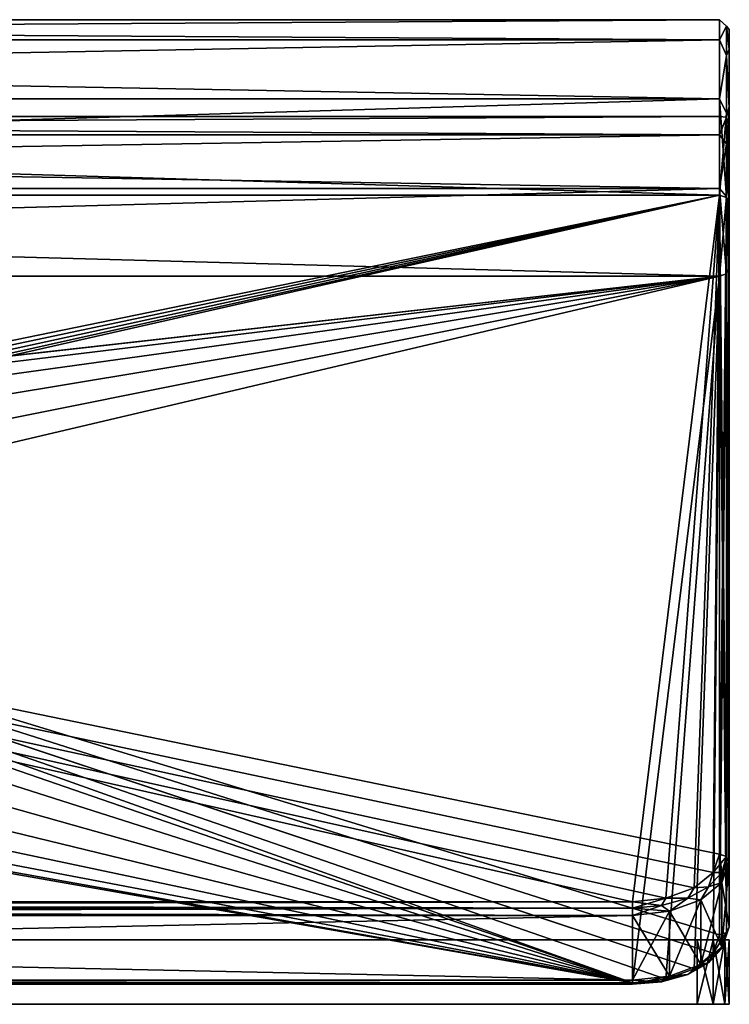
# Model space of a CAD drawing. Header units: millimetres. Extents: x -50 to 50, y 0 to 30.
# Tile 3 of 3: x 28 to 50, y 0 to 30. Entities that reach past the tile are written whole.
import ezdxf

# ---------------------------------------------------------------- set-up
doc = ezdxf.new("R2010")
doc.units = ezdxf.units.MM
doc.header["$LTSCALE"] = 65.185185
for name, color, linetype in [('1', 7, 'CONTINUOUS'), ('10', 7, 'CONTINUOUS'), ('11', 7, 'CONTINUOUS'), ('12', 7, 'CONTINUOUS'), ('13', 7, 'CONTINUOUS'), ('14', 7, 'CONTINUOUS'), ('15', 7, 'CONTINUOUS'), ('16', 7, 'CONTINUOUS'), ('17', 7, 'CONTINUOUS'), ('18', 7, 'CONTINUOUS'), ('2', 7, 'CONTINUOUS'), ('20', 7, 'CONTINUOUS'), ('22', 7, 'CONTINUOUS'), ('27', 7, 'CONTINUOUS'), ('28', 7, 'CONTINUOUS'), ('29', 7, 'CONTINUOUS'), ('30', 7, 'CONTINUOUS'), ('31', 7, 'CONTINUOUS'), ('37', 7, 'CONTINUOUS'), ('38', 7, 'CONTINUOUS'), ('39', 7, 'CONTINUOUS'), ('4', 7, 'CONTINUOUS'), ('40', 7, 'CONTINUOUS'), ('41', 7, 'CONTINUOUS'), ('47', 7, 'CONTINUOUS'), ('48', 7, 'CONTINUOUS'), ('49', 7, 'CONTINUOUS'), ('5', 7, 'CONTINUOUS'), ('50', 7, 'CONTINUOUS'), ('7', 7, 'CONTINUOUS')]:
    doc.layers.add(name, color=color, linetype=linetype)

msp = doc.modelspace()

# ---------------------------------------------------------------- linework, layer by layer
at = {"layer": '1', "color": 250, "linetype": 'Continuous', "true_color": 0x2b2b2b}
for points in [[(-49, 0, -45.5), (49, 0, -45.5), (-49, 0, 45.5), (-49, 0, -45.5)], [(-49, 0, 45.5), (49, 0, -45.5), (49, 0, 45.5), (-49, 0, 45.5)], [(49, 0, 45.5), (49, 0, -45.5), (49.5, 0, -45.366), (49, 0, 45.5)], [(49.5, 0, 45.366), (49, 0, 45.5), (49.5, 0, -45.366), (49.5, 0, 45.366)], [(49.866, 0, 45), (49.5, 0, 45.366), (49.866, 0, -45), (49.866, 0, 45)], [(49.866, 0, -45), (49.5, 0, 45.366), (49.5, 0, -45.366), (49.866, 0, -45)], [(50, 0, -44.5), (49.866, 0, 45), (49.866, 0, -45), (50, 0, -44.5)], [(50, 0, 44.5), (49.866, 0, 45), (50, 0, -44.5), (50, 0, 44.5)]]:
    msp.add_3dface(points, dxfattribs=at)
at = {"layer": '10', "color": 25, "linetype": 'Continuous', "true_color": 0xb36638}
for points in [[(50, 27.8, 0), (50, 27.231, -5.844), (50, 30.2, 0), (50, 27.8, 0)], [(50, 30.2, 0), (50, 27.231, -5.844), (50, 29.586, -6.307), (50, 30.2, 0)], [(50, 29.586, 6.307), (50, 27.8, 0), (50, 30.2, 0), (50, 29.586, 6.307)], [(50, 27.231, 5.844), (50, 27.8, 0), (50, 29.586, 6.307), (50, 27.231, 5.844)], [(50, 27.231, -5.844), (50, 25.546, -11.468), (50, 29.586, -6.307), (50, 27.231, -5.844)], [(50, 25.546, 11.468), (50, 27.231, 5.844), (50, 29.586, 6.307), (50, 25.546, 11.468)], [(50, 29.586, -6.307), (50, 25.546, -11.468), (50, 27.767, -12.376), (50, 29.586, -6.307)], [(50, 27.767, 12.376), (50, 25.546, 11.468), (50, 29.586, 6.307), (50, 27.767, 12.376)], [(50, 24.812, 17.981), (50, 22.808, 16.662), (50, 27.767, 12.376), (50, 24.812, 17.981)], [(50, 25.546, -11.468), (50, 22.808, -16.662), (50, 27.767, -12.376), (50, 25.546, -11.468)], [(50, 22.808, 16.662), (50, 25.546, 11.468), (50, 27.767, 12.376), (50, 22.808, 16.662)], [(50, 27.767, -12.376), (50, 22.808, -16.662), (50, 24.812, -17.981), (50, 27.767, -12.376)], [(50, 2.4, 47.659), (50, 22.808, 16.662), (50, 24.812, 17.981), (50, 2.4, 47.659)], [(50, 4.405, 48.979), (50, 2.4, 47.659), (50, 24.812, 17.981), (50, 4.405, 48.979)], [(50, 22.808, -16.662), (50, 2.4, -47.659), (50, 24.812, -17.981), (50, 22.808, -16.662)], [(50, 2.4, -47.659), (50, 4.405, -48.979), (50, 24.812, -17.981), (50, 2.4, -47.659)]]:
    msp.add_3dface(points, dxfattribs=at)
at = {"layer": '11', "color": 25, "linetype": 'Continuous', "true_color": 0xb36638}
for points in [[(-49.495, 4.087, -50.007), (-49.7, 4.655, -49.144), (49.7, 25.063, -18.146), (-49.495, 4.087, -50.007)], [(-49.7, 4.655, -49.144), (-49.7, 25.063, -18.146), (49.7, 25.063, -18.146), (-49.7, 4.655, -49.144)], [(-48.909, 3.606, -50.739), (-49.495, 4.087, -50.007), (49.7, 25.063, -18.146), (-48.909, 3.606, -50.739)], [(-48.033, 3.284, -51.227), (-48.909, 3.606, -50.739), (49.7, 25.063, -18.146), (-48.033, 3.284, -51.227)], [(-47, 3.171, -51.399), (-48.033, 3.284, -51.227), (49.7, 25.063, -18.146), (-47, 3.171, -51.399)], [(47, 3.171, -51.399), (-47, 3.171, -51.399), (49.7, 25.063, -18.146), (47, 3.171, -51.399)], [(48.033, 3.284, -51.227), (47, 3.171, -51.399), (49.7, 25.063, -18.146), (48.033, 3.284, -51.227)], [(48.909, 3.606, -50.739), (48.033, 3.284, -51.227), (49.7, 25.063, -18.146), (48.909, 3.606, -50.739)], [(49.495, 4.087, -50.007), (48.909, 3.606, -50.739), (49.7, 25.063, -18.146), (49.495, 4.087, -50.007)], [(49.7, 4.655, -49.144), (49.495, 4.087, -50.007), (49.7, 25.063, -18.146), (49.7, 4.655, -49.144)]]:
    msp.add_3dface(points, dxfattribs=at)
at = {"layer": '12', "color": 25, "linetype": 'Continuous', "true_color": 0xb36638}
for points in [[(-49.7, 30.5), (-49.7, 29.88, 6.364), (49.7, 30.5), (-49.7, 30.5)], [(49.7, 29.88, -6.364), (-49.7, 30.5), (49.7, 30.5), (49.7, 29.88, -6.364)], [(-49.7, 29.88, -6.364), (-49.7, 30.5), (49.7, 29.88, -6.364), (-49.7, 29.88, -6.364)], [(49.7, 30.5), (-49.7, 29.88, 6.364), (49.7, 29.88, 6.364), (49.7, 30.5)], [(-49.7, 29.88, 6.364), (-49.7, 28.045, 12.49), (49.7, 29.88, 6.364), (-49.7, 29.88, 6.364)], [(49.7, 28.045, -12.49), (-49.7, 29.88, -6.364), (49.7, 29.88, -6.364), (49.7, 28.045, -12.49)], [(-49.7, 28.045, -12.49), (-49.7, 29.88, -6.364), (49.7, 28.045, -12.49), (-49.7, 28.045, -12.49)], [(49.7, 29.88, 6.364), (-49.7, 28.045, 12.49), (49.7, 28.045, 12.49), (49.7, 29.88, 6.364)], [(49.7, 25.063, -18.146), (-49.7, 25.063, -18.146), (-49.7, 28.045, -12.49), (49.7, 25.063, -18.146)], [(-49.7, 28.045, 12.49), (-49.7, 25.063, 18.146), (49.7, 28.045, 12.49), (-49.7, 28.045, 12.49)], [(49.7, 25.063, -18.146), (-49.7, 28.045, -12.49), (49.7, 28.045, -12.49), (49.7, 25.063, -18.146)], [(49.7, 28.045, 12.49), (-49.7, 25.063, 18.146), (49.7, 25.063, 18.146), (49.7, 28.045, 12.49)]]:
    msp.add_3dface(points, dxfattribs=at)
at = {"layer": '13', "color": 25, "linetype": 'Continuous', "true_color": 0xb36638}
for points in [[(49.495, 4.087, 50.007), (-49.7, 25.063, 18.146), (48.909, 3.606, 50.739), (49.495, 4.087, 50.007)], [(49.7, 4.655, 49.144), (-49.7, 25.063, 18.146), (49.495, 4.087, 50.007), (49.7, 4.655, 49.144)], [(47, 3.171, 51.399), (-49.7, 25.063, 18.146), (-47, 3.171, 51.399), (47, 3.171, 51.399)], [(48.033, 3.284, 51.227), (-49.7, 25.063, 18.146), (47, 3.171, 51.399), (48.033, 3.284, 51.227)], [(49.7, 25.063, 18.146), (-49.7, 25.063, 18.146), (49.7, 4.655, 49.144), (49.7, 25.063, 18.146)], [(48.909, 3.606, 50.739), (-49.7, 25.063, 18.146), (48.033, 3.284, 51.227), (48.909, 3.606, 50.739)]]:
    msp.add_3dface(points, dxfattribs=at)
at = {"layer": '14', "color": 25, "linetype": 'Continuous', "true_color": 0xb36638}
for points in [[(-47, 0.751, 50.165), (47, 0.751, 50.165), (-47, 2.755, 51.485), (-47, 0.751, 50.165)], [(47, 0.751, 50.165), (47, 2.755, 51.485), (-47, 2.755, 51.485), (47, 0.751, 50.165)]]:
    msp.add_3dface(points, dxfattribs=at)
at = {"layer": '15', "color": 25, "linetype": 'Continuous', "true_color": 0xb36638}
for points in [[(-1.854, 16.766, 25.294), (-49.7, 22.557, 16.497), (49.7, 22.557, 16.497), (-1.854, 16.766, 25.294)], [(0, 16.959, 25), (-1.854, 16.766, 25.294), (49.7, 22.557, 16.497), (0, 16.959, 25)], [(1.854, 16.766, 25.294), (0, 16.959, 25), (49.7, 22.557, 16.497), (1.854, 16.766, 25.294)], [(3.599, 16.169, 26.199), (1.854, 16.766, 25.294), (49.7, 22.557, 16.497), (3.599, 16.169, 26.199)], [(5.041, 15.151, 27.747), (3.599, 16.169, 26.199), (49.7, 22.557, 16.497), (5.041, 15.151, 27.747)], [(5.887, 13.772, 29.841), (5.041, 15.151, 27.747), (49.7, 22.557, 16.497), (5.887, 13.772, 29.841)], [(47, 0.665, 49.749), (5.887, 12.246, 32.159), (49.7, 22.557, 16.497), (47, 0.665, 49.749)], [(5.887, 12.246, 32.159), (5.887, 13.772, 29.841), (49.7, 22.557, 16.497), (5.887, 12.246, 32.159)], [(48.033, 0.778, 49.578), (47, 0.665, 49.749), (49.7, 22.557, 16.497), (48.033, 0.778, 49.578)], [(48.909, 1.1, 49.089), (48.033, 0.778, 49.578), (49.7, 22.557, 16.497), (48.909, 1.1, 49.089)], [(49.495, 1.582, 48.357), (48.909, 1.1, 49.089), (49.7, 22.557, 16.497), (49.495, 1.582, 48.357)], [(49.7, 2.15, 47.494), (49.495, 1.582, 48.357), (49.7, 22.557, 16.497), (49.7, 2.15, 47.494)], [(5.041, 10.867, 34.253), (5.887, 12.246, 32.159), (47, 0.665, 49.749), (5.041, 10.867, 34.253)], [(3.599, 9.848, 35.801), (5.041, 10.867, 34.253), (47, 0.665, 49.749), (3.599, 9.848, 35.801)], [(1.854, 9.252, 36.706), (3.599, 9.848, 35.801), (47, 0.665, 49.749), (1.854, 9.252, 36.706)], [(-47, 0.665, 49.749), (1.854, 9.252, 36.706), (47, 0.665, 49.749), (-47, 0.665, 49.749)]]:
    msp.add_3dface(points, dxfattribs=at)
at = {"layer": '16', "color": 25, "linetype": 'Continuous', "true_color": 0xb36638}
for points in [[(-49.7, 27.5), (49.7, 26.937, 5.786), (-49.7, 26.937, 5.786), (-49.7, 27.5)], [(49.7, 27.5), (49.7, 26.937, 5.786), (-49.7, 27.5), (49.7, 27.5)], [(49.7, 26.937, -5.786), (49.7, 27.5), (-49.7, 26.937, -5.786), (49.7, 26.937, -5.786)], [(-49.7, 26.937, -5.786), (49.7, 27.5), (-49.7, 27.5), (-49.7, 26.937, -5.786)], [(49.7, 25.268, -11.354), (49.7, 26.937, -5.786), (-49.7, 25.268, -11.354), (49.7, 25.268, -11.354)], [(49.7, 26.937, 5.786), (49.7, 25.268, 11.354), (-49.7, 26.937, 5.786), (49.7, 26.937, 5.786)], [(-49.7, 26.937, 5.786), (49.7, 25.268, 11.354), (-49.7, 25.268, 11.354), (-49.7, 26.937, 5.786)], [(-49.7, 25.268, -11.354), (49.7, 26.937, -5.786), (-49.7, 26.937, -5.786), (-49.7, 25.268, -11.354)], [(49.7, 22.557, -16.497), (49.7, 25.268, -11.354), (-49.7, 22.557, -16.497), (49.7, 22.557, -16.497)], [(49.7, 25.268, 11.354), (49.7, 22.557, 16.497), (-49.7, 25.268, 11.354), (49.7, 25.268, 11.354)], [(-49.7, 22.557, -16.497), (49.7, 25.268, -11.354), (-49.7, 25.268, -11.354), (-49.7, 22.557, -16.497)], [(49.7, 22.557, 16.497), (-49.7, 22.557, 16.497), (-49.7, 25.268, 11.354), (49.7, 22.557, 16.497)]]:
    msp.add_3dface(points, dxfattribs=at)
at = {"layer": '17', "color": 25, "linetype": 'Continuous', "true_color": 0xb36638}
for points in [[(49.7, 22.557, -16.497), (-49.7, 22.557, -16.497), (1.854, 16.766, -25.294), (49.7, 22.557, -16.497)], [(49.7, 22.557, -16.497), (1.854, 16.766, -25.294), (49.7, 2.15, -47.494), (49.7, 22.557, -16.497)], [(49.495, 1.582, -48.357), (1.854, 16.766, -25.294), (48.909, 1.1, -49.089), (49.495, 1.582, -48.357)], [(49.7, 2.15, -47.494), (1.854, 16.766, -25.294), (49.495, 1.582, -48.357), (49.7, 2.15, -47.494)], [(1.854, 16.766, -25.294), (3.599, 16.169, -26.199), (48.909, 1.1, -49.089), (1.854, 16.766, -25.294)], [(48.033, 0.778, -49.578), (3.599, 16.169, -26.199), (47, 0.665, -49.749), (48.033, 0.778, -49.578)], [(48.909, 1.1, -49.089), (3.599, 16.169, -26.199), (48.033, 0.778, -49.578), (48.909, 1.1, -49.089)], [(3.599, 16.169, -26.199), (5.041, 15.151, -27.747), (47, 0.665, -49.749), (3.599, 16.169, -26.199)], [(5.041, 15.151, -27.747), (5.887, 13.772, -29.841), (47, 0.665, -49.749), (5.041, 15.151, -27.747)], [(5.887, 13.772, -29.841), (5.887, 12.246, -32.159), (47, 0.665, -49.749), (5.887, 13.772, -29.841)], [(5.887, 12.246, -32.159), (5.041, 10.867, -34.253), (47, 0.665, -49.749), (5.887, 12.246, -32.159)], [(5.041, 10.867, -34.253), (3.599, 9.848, -35.801), (47, 0.665, -49.749), (5.041, 10.867, -34.253)], [(3.599, 9.848, -35.801), (1.854, 9.252, -36.706), (47, 0.665, -49.749), (3.599, 9.848, -35.801)], [(47, 0.665, -49.749), (-1.854, 9.252, -36.706), (-47, 0.665, -49.749), (47, 0.665, -49.749)], [(0, 9.059, -37), (-1.854, 9.252, -36.706), (47, 0.665, -49.749), (0, 9.059, -37)], [(1.854, 9.252, -36.706), (0, 9.059, -37), (47, 0.665, -49.749), (1.854, 9.252, -36.706)]]:
    msp.add_3dface(points, dxfattribs=at)
at = {"layer": '18', "color": 25, "linetype": 'Continuous', "true_color": 0xb36638}
for points in [[(-47, 0.751, -50.165), (-47, 2.755, -51.485), (47, 2.755, -51.485), (-47, 0.751, -50.165)], [(47, 0.751, -50.165), (-47, 0.751, -50.165), (47, 2.755, -51.485), (47, 0.751, -50.165)]]:
    msp.add_3dface(points, dxfattribs=at)
at = {"layer": '2', "color": 250, "linetype": 'Continuous', "true_color": 0x2b2b2b}
for points in [[(-49, 2, 45.5), (49, 2, 45.5), (-49, 2, -45.5), (-49, 2, 45.5)], [(-49, 2, -45.5), (49, 2, 45.5), (49, 2, -45.5), (-49, 2, -45.5)], [(49, 2, 45.5), (49.5, 2, 45.366), (49, 2, -45.5), (49, 2, 45.5)], [(49, 2, -45.5), (49.5, 2, 45.366), (49.5, 2, -45.366), (49, 2, -45.5)], [(49.5, 2, 45.366), (49.866, 2, 45), (49.5, 2, -45.366), (49.5, 2, 45.366)], [(49.5, 2, -45.366), (49.866, 2, 45), (49.866, 2, -45), (49.5, 2, -45.366)], [(50, 2, 44.5), (50, 2, -44.5), (49.866, 2, -45), (50, 2, 44.5)], [(49.866, 2, 45), (50, 2, 44.5), (49.866, 2, -45), (49.866, 2, 45)]]:
    msp.add_3dface(points, dxfattribs=at)
at = {"layer": '20', "color": 25, "linetype": 'Continuous', "true_color": 0xb36638}
for points in [[(50, 2.4, 47.659), (50, 4.405, 48.979), (49.772, 3.774, 49.938), (50, 2.4, 47.659)], [(49.121, 3.238, 50.751), (49.772, 1.769, 48.618), (49.772, 3.774, 49.938), (49.121, 3.238, 50.751)], [(49.772, 1.769, 48.618), (50, 2.4, 47.659), (49.772, 3.774, 49.938), (49.772, 1.769, 48.618)], [(48.148, 2.881, 51.294), (49.121, 1.234, 49.431), (49.121, 3.238, 50.751), (48.148, 2.881, 51.294)], [(49.121, 1.234, 49.431), (49.772, 1.769, 48.618), (49.121, 3.238, 50.751), (49.121, 1.234, 49.431)], [(47, 2.755, 51.485), (48.148, 0.876, 49.974), (48.148, 2.881, 51.294), (47, 2.755, 51.485)], [(47, 2.755, 51.485), (47, 0.751, 50.165), (48.148, 0.876, 49.974), (47, 2.755, 51.485)], [(48.148, 0.876, 49.974), (49.121, 1.234, 49.431), (48.148, 2.881, 51.294), (48.148, 0.876, 49.974)]]:
    msp.add_3dface(points, dxfattribs=at)
at = {"layer": '22', "color": 25, "linetype": 'Continuous', "true_color": 0xb36638}
for points in [[(50, 4.405, -48.979), (50, 2.4, -47.659), (49.772, 1.769, -48.618), (50, 4.405, -48.979)], [(50, 4.405, -48.979), (49.772, 1.769, -48.618), (49.772, 3.774, -49.938), (50, 4.405, -48.979)], [(49.772, 1.769, -48.618), (49.121, 1.234, -49.431), (49.772, 3.774, -49.938), (49.772, 1.769, -48.618)], [(49.772, 3.774, -49.938), (49.121, 1.234, -49.431), (49.121, 3.238, -50.751), (49.772, 3.774, -49.938)], [(49.121, 1.234, -49.431), (48.148, 0.876, -49.974), (49.121, 3.238, -50.751), (49.121, 1.234, -49.431)], [(49.121, 3.238, -50.751), (48.148, 0.876, -49.974), (48.148, 2.881, -51.294), (49.121, 3.238, -50.751)], [(47, 0.751, -50.165), (47, 2.755, -51.485), (48.148, 2.881, -51.294), (47, 0.751, -50.165)], [(48.148, 0.876, -49.974), (47, 0.751, -50.165), (48.148, 2.881, -51.294), (48.148, 0.876, -49.974)]]:
    msp.add_3dface(points, dxfattribs=at)
at = {"layer": '27', "color": 25, "linetype": 'Continuous', "true_color": 0xb36638}
for points in [[(49.7, 25.063, 18.146), (49.912, 4.582, 49.096), (49.912, 24.99, 18.098), (49.7, 25.063, 18.146)], [(49.7, 25.063, 18.146), (49.7, 4.655, 49.144), (49.912, 4.582, 49.096), (49.7, 25.063, 18.146)], [(49.912, 4.582, 49.096), (50, 4.405, 48.979), (49.912, 24.99, 18.098), (49.912, 4.582, 49.096)], [(50, 4.405, 48.979), (50, 24.812, 17.981), (49.912, 24.99, 18.098), (50, 4.405, 48.979)]]:
    msp.add_3dface(points, dxfattribs=at)
at = {"layer": '28', "color": 25, "linetype": 'Continuous', "true_color": 0xb36638}
for points in [[(49.7, 29.88, -6.364), (49.7, 30.5), (49.912, 30.298, -2.734), (49.7, 29.88, -6.364)], [(49.7, 30.5), (49.7, 29.88, 6.364), (49.912, 30.298, 2.734), (49.7, 30.5)], [(49.7, 30.5), (49.912, 30.298, 2.734), (49.912, 30.298, -2.734), (49.7, 30.5)], [(49.7, 29.88, -6.364), (49.912, 30.298, -2.734), (49.912, 29.393, -8.127), (49.7, 29.88, -6.364)], [(49.7, 29.88, 6.364), (49.912, 29.393, 8.127), (49.912, 30.298, 2.734), (49.7, 29.88, 6.364)], [(49.912, 30.298, -2.734), (50, 29.586, -6.307), (49.912, 29.393, -8.127), (49.912, 30.298, -2.734)], [(50, 29.586, 6.307), (50, 30.2, 0), (49.912, 30.298, 2.734), (50, 29.586, 6.307)], [(49.912, 29.393, 8.127), (50, 29.586, 6.307), (49.912, 30.298, 2.734), (49.912, 29.393, 8.127)], [(50, 30.2, 0), (50, 29.586, -6.307), (49.912, 30.298, -2.734), (50, 30.2, 0)], [(49.912, 30.298, 2.734), (50, 30.2, 0), (49.912, 30.298, -2.734), (49.912, 30.298, 2.734)], [(49.7, 29.88, 6.364), (49.7, 28.045, 12.49), (49.912, 29.393, 8.127), (49.7, 29.88, 6.364)], [(49.7, 28.045, -12.49), (49.7, 29.88, -6.364), (49.912, 29.393, -8.127), (49.7, 28.045, -12.49)], [(50, 27.767, 12.376), (50, 29.586, 6.307), (49.912, 29.393, 8.127), (50, 27.767, 12.376)], [(50, 29.586, -6.307), (50, 27.767, -12.376), (49.912, 29.393, -8.127), (50, 29.586, -6.307)], [(49.7, 28.045, 12.49), (49.912, 27.607, 13.296), (49.912, 29.393, 8.127), (49.7, 28.045, 12.49)], [(49.7, 28.045, -12.49), (49.912, 29.393, -8.127), (49.912, 27.607, -13.296), (49.7, 28.045, -12.49)], [(49.912, 29.393, -8.127), (50, 27.767, -12.376), (49.912, 27.607, -13.296), (49.912, 29.393, -8.127)], [(49.912, 27.607, 13.296), (50, 27.767, 12.376), (49.912, 29.393, 8.127), (49.912, 27.607, 13.296)], [(49.7, 28.045, -12.49), (49.912, 27.607, -13.296), (49.912, 24.99, -18.098), (49.7, 28.045, -12.49)], [(49.7, 28.045, 12.49), (49.7, 25.063, 18.146), (49.912, 27.607, 13.296), (49.7, 28.045, 12.49)], [(49.7, 25.063, -18.146), (49.7, 28.045, -12.49), (49.912, 24.99, -18.098), (49.7, 25.063, -18.146)], [(50, 27.767, -12.376), (50, 24.812, -17.981), (49.912, 27.607, -13.296), (50, 27.767, -12.376)], [(49.912, 24.99, 18.098), (50, 27.767, 12.376), (49.912, 27.607, 13.296), (49.912, 24.99, 18.098)], [(50, 24.812, 17.981), (50, 27.767, 12.376), (49.912, 24.99, 18.098), (50, 24.812, 17.981)], [(49.7, 25.063, 18.146), (49.912, 24.99, 18.098), (49.912, 27.607, 13.296), (49.7, 25.063, 18.146)], [(49.912, 27.607, -13.296), (50, 24.812, -17.981), (49.912, 24.99, -18.098), (49.912, 27.607, -13.296)]]:
    msp.add_3dface(points, dxfattribs=at)
at = {"layer": '29', "color": 25, "linetype": 'Continuous', "true_color": 0xb36638}
for points in [[(49.7, 4.655, -49.144), (49.7, 25.063, -18.146), (49.912, 24.99, -18.098), (49.7, 4.655, -49.144)], [(49.7, 4.655, -49.144), (49.912, 24.99, -18.098), (49.912, 4.582, -49.096), (49.7, 4.655, -49.144)], [(49.912, 24.99, -18.098), (50, 24.812, -17.981), (49.912, 4.582, -49.096), (49.912, 24.99, -18.098)], [(50, 24.812, -17.981), (50, 4.405, -48.979), (49.912, 4.582, -49.096), (50, 24.812, -17.981)]]:
    msp.add_3dface(points, dxfattribs=at)
at = {"layer": '30', "color": 25, "linetype": 'Continuous', "true_color": 0xb36638}
for points in [[(49.495, 4.087, -50.007), (49.7, 4.655, -49.144), (49.77, 4.087, -49.847), (49.495, 4.087, -50.007)], [(49.7, 4.655, -49.144), (49.912, 4.582, -49.096), (49.77, 4.087, -49.847), (49.7, 4.655, -49.144)], [(49.912, 4.582, -49.096), (49.772, 3.774, -49.938), (49.77, 4.087, -49.847), (49.912, 4.582, -49.096)], [(50, 4.405, -48.979), (49.772, 3.774, -49.938), (49.912, 4.582, -49.096), (50, 4.405, -48.979)], [(48.909, 3.606, -50.739), (49.495, 4.087, -50.007), (49.356, 3.641, -50.525), (48.909, 3.606, -50.739)], [(49.495, 4.087, -50.007), (49.77, 4.087, -49.847), (49.356, 3.641, -50.525), (49.495, 4.087, -50.007)], [(49.77, 4.087, -49.847), (49.772, 3.774, -49.938), (49.356, 3.641, -50.525), (49.77, 4.087, -49.847)], [(49.772, 3.774, -49.938), (49.121, 3.238, -50.751), (49.356, 3.641, -50.525), (49.772, 3.774, -49.938)], [(48.033, 3.284, -51.227), (48.909, 3.606, -50.739), (48.712, 3.286, -51.063), (48.033, 3.284, -51.227)], [(49.356, 3.641, -50.525), (49.121, 3.238, -50.751), (48.712, 3.286, -51.063), (49.356, 3.641, -50.525)], [(48.909, 3.606, -50.739), (49.356, 3.641, -50.525), (48.712, 3.286, -51.063), (48.909, 3.606, -50.739)], [(48.033, 3.284, -51.227), (47.9, 3.059, -51.409), (47, 2.981, -51.528), (48.033, 3.284, -51.227)], [(47, 3.171, -51.399), (48.033, 3.284, -51.227), (47, 2.981, -51.528), (47, 3.171, -51.399)], [(47.9, 3.059, -51.409), (47, 2.755, -51.485), (47, 2.981, -51.528), (47.9, 3.059, -51.409)], [(48.148, 2.881, -51.294), (47, 2.755, -51.485), (47.9, 3.059, -51.409), (48.148, 2.881, -51.294)], [(48.033, 3.284, -51.227), (48.712, 3.286, -51.063), (47.9, 3.059, -51.409), (48.033, 3.284, -51.227)], [(48.712, 3.286, -51.063), (48.148, 2.881, -51.294), (47.9, 3.059, -51.409), (48.712, 3.286, -51.063)], [(49.121, 3.238, -50.751), (48.148, 2.881, -51.294), (48.712, 3.286, -51.063), (49.121, 3.238, -50.751)]]:
    msp.add_3dface(points, dxfattribs=at)
at = {"layer": '31', "color": 25, "linetype": 'Continuous', "true_color": 0xb36638}
for points in [[(-47, 3.171, -51.399), (47, 2.981, -51.528), (-47, 2.981, -51.528), (-47, 3.171, -51.399)], [(-47, 3.171, -51.399), (47, 3.171, -51.399), (47, 2.981, -51.528), (-47, 3.171, -51.399)], [(47, 2.981, -51.528), (47, 2.755, -51.485), (-47, 2.981, -51.528), (47, 2.981, -51.528)], [(47, 2.755, -51.485), (-47, 2.755, -51.485), (-47, 2.981, -51.528), (47, 2.755, -51.485)]]:
    msp.add_3dface(points, dxfattribs=at)
at = {"layer": '37', "color": 25, "linetype": 'Continuous', "true_color": 0xb36638}
for points in [[(47, 3.171, 51.399), (-47, 2.981, 51.528), (47, 2.981, 51.528), (47, 3.171, 51.399)], [(47, 3.171, 51.399), (-47, 3.171, 51.399), (-47, 2.981, 51.528), (47, 3.171, 51.399)], [(-47, 2.755, 51.485), (47, 2.755, 51.485), (47, 2.981, 51.528), (-47, 2.755, 51.485)], [(-47, 2.981, 51.528), (-47, 2.755, 51.485), (47, 2.981, 51.528), (-47, 2.981, 51.528)]]:
    msp.add_3dface(points, dxfattribs=at)
at = {"layer": '38', "color": 25, "linetype": 'Continuous', "true_color": 0xb36638}
for points in [[(49.7, 4.655, 49.144), (49.495, 4.087, 50.007), (49.912, 4.582, 49.096), (49.7, 4.655, 49.144)], [(49.912, 4.582, 49.096), (49.495, 4.087, 50.007), (49.77, 4.087, 49.847), (49.912, 4.582, 49.096)], [(50, 4.405, 48.979), (49.912, 4.582, 49.096), (49.77, 4.087, 49.847), (50, 4.405, 48.979)], [(49.772, 3.774, 49.938), (50, 4.405, 48.979), (49.77, 4.087, 49.847), (49.772, 3.774, 49.938)], [(49.495, 4.087, 50.007), (48.909, 3.606, 50.739), (49.356, 3.641, 50.525), (49.495, 4.087, 50.007)], [(49.356, 3.641, 50.525), (49.772, 3.774, 49.938), (49.77, 4.087, 49.847), (49.356, 3.641, 50.525)], [(49.495, 4.087, 50.007), (49.356, 3.641, 50.525), (49.77, 4.087, 49.847), (49.495, 4.087, 50.007)], [(49.121, 3.238, 50.751), (49.772, 3.774, 49.938), (49.356, 3.641, 50.525), (49.121, 3.238, 50.751)], [(48.909, 3.606, 50.739), (48.033, 3.284, 51.227), (48.712, 3.286, 51.063), (48.909, 3.606, 50.739)], [(48.712, 3.286, 51.063), (49.121, 3.238, 50.751), (49.356, 3.641, 50.525), (48.712, 3.286, 51.063)], [(48.909, 3.606, 50.739), (48.712, 3.286, 51.063), (49.356, 3.641, 50.525), (48.909, 3.606, 50.739)], [(48.033, 3.284, 51.227), (47, 3.171, 51.399), (47.9, 3.059, 51.409), (48.033, 3.284, 51.227)], [(47, 3.171, 51.399), (47, 2.981, 51.528), (47.9, 3.059, 51.409), (47, 3.171, 51.399)], [(47, 2.981, 51.528), (48.148, 2.881, 51.294), (47.9, 3.059, 51.409), (47, 2.981, 51.528)], [(47.9, 3.059, 51.409), (48.148, 2.881, 51.294), (48.712, 3.286, 51.063), (47.9, 3.059, 51.409)], [(48.033, 3.284, 51.227), (47.9, 3.059, 51.409), (48.712, 3.286, 51.063), (48.033, 3.284, 51.227)], [(48.148, 2.881, 51.294), (49.121, 3.238, 50.751), (48.712, 3.286, 51.063), (48.148, 2.881, 51.294)], [(47, 2.755, 51.485), (48.148, 2.881, 51.294), (47, 2.981, 51.528), (47, 2.755, 51.485)]]:
    msp.add_3dface(points, dxfattribs=at)
at = {"layer": '39', "color": 25, "linetype": 'Continuous', "true_color": 0xb36638}
for points in [[(49.7, 2.15, 47.494), (49.912, 22.631, 16.545), (49.912, 2.223, 47.543), (49.7, 2.15, 47.494)], [(49.7, 2.15, 47.494), (49.7, 22.557, 16.497), (49.912, 22.631, 16.545), (49.7, 2.15, 47.494)], [(50, 22.808, 16.662), (50, 2.4, 47.659), (49.912, 2.223, 47.543), (50, 22.808, 16.662)], [(49.912, 22.631, 16.545), (50, 22.808, 16.662), (49.912, 2.223, 47.543), (49.912, 22.631, 16.545)]]:
    msp.add_3dface(points, dxfattribs=at)
at = {"layer": '4', "color": 250, "linetype": 'Continuous', "true_color": 0x2b2b2b}
for points in [[(50, 0, -44.5), (50, 2, -44.5), (50, 2, 44.5), (50, 0, -44.5)], [(50, 0, 44.5), (50, 0, -44.5), (50, 2, 44.5), (50, 0, 44.5)]]:
    msp.add_3dface(points, dxfattribs=at)
at = {"layer": '40', "color": 25, "linetype": 'Continuous', "true_color": 0xb36638}
for points in [[(49.495, 1.582, 48.357), (49.7, 2.15, 47.494), (49.77, 1.728, 48.294), (49.495, 1.582, 48.357)], [(49.7, 2.15, 47.494), (49.912, 2.223, 47.543), (49.77, 1.728, 48.294), (49.7, 2.15, 47.494)], [(49.912, 2.223, 47.543), (49.772, 1.769, 48.618), (49.77, 1.728, 48.294), (49.912, 2.223, 47.543)], [(50, 2.4, 47.659), (49.772, 1.769, 48.618), (49.912, 2.223, 47.543), (50, 2.4, 47.659)], [(48.909, 1.1, 49.089), (49.495, 1.582, 48.357), (49.356, 1.282, 48.972), (48.909, 1.1, 49.089)], [(49.772, 1.769, 48.618), (49.121, 1.234, 49.431), (49.356, 1.282, 48.972), (49.772, 1.769, 48.618)], [(49.77, 1.728, 48.294), (49.772, 1.769, 48.618), (49.356, 1.282, 48.972), (49.77, 1.728, 48.294)], [(49.495, 1.582, 48.357), (49.77, 1.728, 48.294), (49.356, 1.282, 48.972), (49.495, 1.582, 48.357)], [(49.121, 1.234, 49.431), (48.148, 0.876, 49.974), (48.712, 0.928, 49.51), (49.121, 1.234, 49.431)], [(48.909, 1.1, 49.089), (49.356, 1.282, 48.972), (48.712, 0.928, 49.51), (48.909, 1.1, 49.089)], [(49.356, 1.282, 48.972), (49.121, 1.234, 49.431), (48.712, 0.928, 49.51), (49.356, 1.282, 48.972)], [(48.033, 0.778, 49.578), (48.712, 0.928, 49.51), (47.9, 0.7, 49.856), (48.033, 0.778, 49.578)], [(48.712, 0.928, 49.51), (48.148, 0.876, 49.974), (47.9, 0.7, 49.856), (48.712, 0.928, 49.51)], [(48.033, 0.778, 49.578), (48.909, 1.1, 49.089), (48.712, 0.928, 49.51), (48.033, 0.778, 49.578)], [(48.148, 0.876, 49.974), (47, 0.751, 50.165), (47.9, 0.7, 49.856), (48.148, 0.876, 49.974)], [(47, 0.665, 49.749), (48.033, 0.778, 49.578), (47, 0.622, 49.975), (47, 0.665, 49.749)], [(48.033, 0.778, 49.578), (47.9, 0.7, 49.856), (47, 0.622, 49.975), (48.033, 0.778, 49.578)], [(47.9, 0.7, 49.856), (47, 0.751, 50.165), (47, 0.622, 49.975), (47.9, 0.7, 49.856)]]:
    msp.add_3dface(points, dxfattribs=at)
at = {"layer": '41', "color": 25, "linetype": 'Continuous', "true_color": 0xb36638}
for points in [[(47, 0.622, 49.975), (47, 0.751, 50.165), (-47, 0.622, 49.975), (47, 0.622, 49.975)], [(47, 0.751, 50.165), (-47, 0.751, 50.165), (-47, 0.622, 49.975), (47, 0.751, 50.165)], [(-47, 0.665, 49.749), (47, 0.665, 49.749), (47, 0.622, 49.975), (-47, 0.665, 49.749)], [(-47, 0.665, 49.749), (47, 0.622, 49.975), (-47, 0.622, 49.975), (-47, 0.665, 49.749)]]:
    msp.add_3dface(points, dxfattribs=at)
at = {"layer": '47', "color": 25, "linetype": 'Continuous', "true_color": 0xb36638}
for points in [[(-47, 0.622, -49.975), (-47, 0.751, -50.165), (47, 0.622, -49.975), (-47, 0.622, -49.975)], [(-47, 0.751, -50.165), (47, 0.751, -50.165), (47, 0.622, -49.975), (-47, 0.751, -50.165)], [(47, 0.665, -49.749), (-47, 0.665, -49.749), (-47, 0.622, -49.975), (47, 0.665, -49.749)], [(47, 0.665, -49.749), (-47, 0.622, -49.975), (47, 0.622, -49.975), (47, 0.665, -49.749)]]:
    msp.add_3dface(points, dxfattribs=at)
at = {"layer": '48', "color": 25, "linetype": 'Continuous', "true_color": 0xb36638}
for points in [[(49.7, 2.15, -47.494), (49.495, 1.582, -48.357), (49.912, 2.223, -47.543), (49.7, 2.15, -47.494)], [(49.495, 1.582, -48.357), (49.77, 1.728, -48.294), (49.912, 2.223, -47.543), (49.495, 1.582, -48.357)], [(49.77, 1.728, -48.294), (50, 2.4, -47.659), (49.912, 2.223, -47.543), (49.77, 1.728, -48.294)], [(49.772, 1.769, -48.618), (50, 2.4, -47.659), (49.77, 1.728, -48.294), (49.772, 1.769, -48.618)], [(49.495, 1.582, -48.357), (48.909, 1.1, -49.089), (49.356, 1.282, -48.972), (49.495, 1.582, -48.357)], [(49.121, 1.234, -49.431), (49.772, 1.769, -48.618), (49.356, 1.282, -48.972), (49.121, 1.234, -49.431)], [(49.356, 1.282, -48.972), (49.772, 1.769, -48.618), (49.77, 1.728, -48.294), (49.356, 1.282, -48.972)], [(49.495, 1.582, -48.357), (49.356, 1.282, -48.972), (49.77, 1.728, -48.294), (49.495, 1.582, -48.357)], [(48.148, 0.876, -49.974), (49.121, 1.234, -49.431), (48.712, 0.928, -49.51), (48.148, 0.876, -49.974)], [(48.712, 0.928, -49.51), (49.121, 1.234, -49.431), (49.356, 1.282, -48.972), (48.712, 0.928, -49.51)], [(48.909, 1.1, -49.089), (48.712, 0.928, -49.51), (49.356, 1.282, -48.972), (48.909, 1.1, -49.089)], [(47.9, 0.7, -49.856), (48.148, 0.876, -49.974), (48.712, 0.928, -49.51), (47.9, 0.7, -49.856)], [(48.033, 0.778, -49.578), (47.9, 0.7, -49.856), (48.712, 0.928, -49.51), (48.033, 0.778, -49.578)], [(48.909, 1.1, -49.089), (48.033, 0.778, -49.578), (48.712, 0.928, -49.51), (48.909, 1.1, -49.089)], [(47, 0.622, -49.975), (48.148, 0.876, -49.974), (47.9, 0.7, -49.856), (47, 0.622, -49.975)], [(47, 0.751, -50.165), (48.148, 0.876, -49.974), (47, 0.622, -49.975), (47, 0.751, -50.165)], [(48.033, 0.778, -49.578), (47, 0.665, -49.749), (47.9, 0.7, -49.856), (48.033, 0.778, -49.578)], [(47, 0.665, -49.749), (47, 0.622, -49.975), (47.9, 0.7, -49.856), (47, 0.665, -49.749)]]:
    msp.add_3dface(points, dxfattribs=at)
at = {"layer": '49', "color": 25, "linetype": 'Continuous', "true_color": 0xb36638}
for points in [[(49.7, 22.557, -16.497), (49.912, 2.223, -47.543), (49.912, 22.631, -16.545), (49.7, 22.557, -16.497)], [(50, 2.4, -47.659), (50, 22.808, -16.662), (49.912, 22.631, -16.545), (50, 2.4, -47.659)], [(49.912, 2.223, -47.543), (50, 2.4, -47.659), (49.912, 22.631, -16.545), (49.912, 2.223, -47.543)], [(49.7, 22.557, -16.497), (49.7, 2.15, -47.494), (49.912, 2.223, -47.543), (49.7, 22.557, -16.497)]]:
    msp.add_3dface(points, dxfattribs=at)
at = {"layer": '5', "color": 250, "linetype": 'Continuous', "true_color": 0x2b2b2b}
for points in [[(49.5, 0, -45.366), (49, 0, -45.5), (49.5, 2, -45.366), (49.5, 0, -45.366)], [(49, 0, -45.5), (49, 2, -45.5), (49.5, 2, -45.366), (49, 0, -45.5)], [(49.5, 0, -45.366), (49.5, 2, -45.366), (49.866, 2, -45), (49.5, 0, -45.366)], [(49.866, 0, -45), (49.5, 0, -45.366), (49.866, 2, -45), (49.866, 0, -45)], [(50, 2, -44.5), (49.866, 0, -45), (49.866, 2, -45), (50, 2, -44.5)], [(50, 0, -44.5), (49.866, 0, -45), (50, 2, -44.5), (50, 0, -44.5)]]:
    msp.add_3dface(points, dxfattribs=at)
at = {"layer": '50', "color": 25, "linetype": 'Continuous', "true_color": 0xb36638}
for points in [[(50, 27.8, 0), (50, 27.231, 5.844), (49.912, 27.484, 2.5), (50, 27.8, 0)], [(49.912, 27.484, -2.5), (50, 27.8, 0), (49.912, 27.484, 2.5), (49.912, 27.484, -2.5)], [(50, 27.231, -5.844), (50, 27.8, 0), (49.912, 27.484, -2.5), (50, 27.231, -5.844)], [(49.7, 27.5), (49.912, 27.484, -2.5), (49.912, 27.484, 2.5), (49.7, 27.5)], [(49.7, 27.5), (49.7, 26.937, -5.786), (49.912, 27.484, -2.5), (49.7, 27.5)], [(49.7, 26.937, 5.786), (49.7, 27.5), (49.912, 27.484, 2.5), (49.7, 26.937, 5.786)], [(49.7, 26.937, -5.786), (49.912, 26.656, -7.43), (49.912, 27.484, -2.5), (49.7, 26.937, -5.786)], [(49.7, 26.937, 5.786), (49.912, 27.484, 2.5), (49.912, 26.656, 7.43), (49.7, 26.937, 5.786)], [(49.912, 26.656, -7.43), (50, 27.231, -5.844), (49.912, 27.484, -2.5), (49.912, 26.656, -7.43)], [(49.912, 27.484, 2.5), (50, 27.231, 5.844), (49.912, 26.656, 7.43), (49.912, 27.484, 2.5)], [(50, 27.231, 5.844), (50, 25.546, 11.468), (49.912, 26.656, 7.43), (50, 27.231, 5.844)], [(50, 25.546, -11.468), (50, 27.231, -5.844), (49.912, 26.656, -7.43), (50, 25.546, -11.468)], [(49.7, 26.937, -5.786), (49.7, 25.268, -11.354), (49.912, 26.656, -7.43), (49.7, 26.937, -5.786)], [(49.7, 25.268, 11.354), (49.7, 26.937, 5.786), (49.912, 26.656, 7.43), (49.7, 25.268, 11.354)], [(49.7, 25.268, -11.354), (49.912, 25.023, -12.155), (49.912, 26.656, -7.43), (49.7, 25.268, -11.354)], [(49.7, 25.268, 11.354), (49.912, 26.656, 7.43), (49.912, 25.023, 12.155), (49.7, 25.268, 11.354)], [(49.912, 26.656, 7.43), (50, 25.546, 11.468), (49.912, 25.023, 12.155), (49.912, 26.656, 7.43)], [(49.912, 25.023, -12.155), (50, 25.546, -11.468), (49.912, 26.656, -7.43), (49.912, 25.023, -12.155)], [(50, 25.546, 11.468), (50, 22.808, 16.662), (49.912, 25.023, 12.155), (50, 25.546, 11.468)], [(50, 22.808, -16.662), (50, 25.546, -11.468), (49.912, 22.631, -16.545), (50, 22.808, -16.662)], [(49.912, 22.631, -16.545), (50, 25.546, -11.468), (49.912, 25.023, -12.155), (49.912, 22.631, -16.545)], [(49.7, 25.268, -11.354), (49.7, 22.557, -16.497), (49.912, 25.023, -12.155), (49.7, 25.268, -11.354)], [(49.7, 22.557, 16.497), (49.7, 25.268, 11.354), (49.912, 22.631, 16.545), (49.7, 22.557, 16.497)], [(49.912, 22.631, 16.545), (49.7, 25.268, 11.354), (49.912, 25.023, 12.155), (49.912, 22.631, 16.545)], [(49.7, 22.557, -16.497), (49.912, 22.631, -16.545), (49.912, 25.023, -12.155), (49.7, 22.557, -16.497)], [(50, 22.808, 16.662), (49.912, 22.631, 16.545), (49.912, 25.023, 12.155), (50, 22.808, 16.662)]]:
    msp.add_3dface(points, dxfattribs=at)
at = {"layer": '7', "color": 250, "linetype": 'Continuous', "true_color": 0x2b2b2b}
for points in [[(49, 0, 45.5), (49.5, 0, 45.366), (49, 2, 45.5), (49, 0, 45.5)], [(49.5, 0, 45.366), (49.5, 2, 45.366), (49, 2, 45.5), (49.5, 0, 45.366)], [(49.5, 0, 45.366), (49.866, 0, 45), (49.5, 2, 45.366), (49.5, 0, 45.366)], [(49.866, 0, 45), (49.866, 2, 45), (49.5, 2, 45.366), (49.866, 0, 45)], [(49.866, 0, 45), (50, 0, 44.5), (49.866, 2, 45), (49.866, 0, 45)], [(50, 0, 44.5), (50, 2, 44.5), (49.866, 2, 45), (50, 0, 44.5)]]:
    msp.add_3dface(points, dxfattribs=at)

doc.saveas('drawing.dxf')
